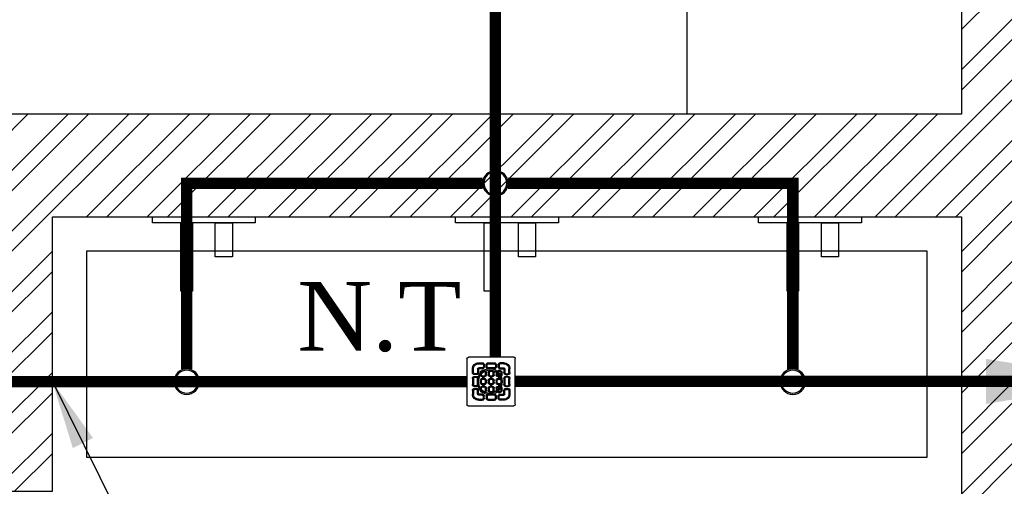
# Model space of a CAD drawing. Header units: inches. Extents: x 113025 to 158499, y 12149 to 30915.
# Tile 110 of 167: x 123815 to 123901, y 29236 to 29276. Entities that reach past the tile are written whole.
import ezdxf

# ---------------------------------------------------------------- set-up
doc = ezdxf.new("R2010")
doc.units = ezdxf.units.IN
doc.header["$MEASUREMENT"] = 0
doc.layers.add('45', color=7, linetype='Continuous')
doc.layers.add('PD_025_TEXT', color=61, linetype='Continuous')
doc.layers.add('PD_BASE', color=8, linetype='Continuous', transparency=0.5)
for name, color, linetype, lineweight in [('PP- 50DIA Soil Waste Sewer pipe', 54, 'Continuous', 25), ('PP- 75DIA Soil Waste Sewer pipe', 90, 'Continuous', 9), ('PP-SPRINKLER PIPE', 1, 'Continuous', 0), ('PP-TEXT', 7, 'Continuous', 40), ('PP-WWP', 3, 'Continuous', 25)]:
    doc.layers.add(name, color=color, linetype=linetype, lineweight=lineweight)
doc.styles.add('Arial', font='GOTHIC.TTF')
doc.styles.get("Standard").update_dxf_attribs({"font": 'arial.ttf', "height": 6})
doc.styles.add('TIMES NEW ROMAN', font='times.ttf')
doc.dimstyles.new('ISO-10', dxfattribs={"dimtxt": 6, "dimasz": 0.5, "dimexe": 1.25, "dimexo": 0.625, "dimtad": 1, "dimtoh": 1, "dimdec": 1, "dimlunit": 4, "dimtxsty": 'Standard', "dimblk": 'ARCHTICK', "dimcen": 2.5, "dimclrt": 3, "dimadec": 0, "dimazin": 0, "dimtfac": 1, "dimtdec": 1, "dimtmove": 1, "dimatfit": 3, "dimfxl": 1, "dimarcsym": 0})
doc.dimstyles.new('PP-DIM', dxfattribs={"dimtxt": 4, "dimasz": 1, "dimexe": 1, "dimexo": 1, "dimgap": 0.09, "dimtad": 0, "dimdec": 0, "dimzin": 0, "dimdsep": 46, "dimlunit": 4, "dimtxsty": 'TIMES NEW ROMAN', "dimblk": 'ARCHTICK', "dimcen": 0.09, "dimdle": 1, "dimclrd": 256, "dimclre": 256, "dimclrt": 256, "dimadec": 0, "dimazin": 0, "dimtfac": 1, "dimtdec": 4, "dimtofl": 0, "dimtmove": 1, "dimatfit": 3, "dimfxl": 1, "dimtolj": 1, "dimtzin": 0, "dimlwd": -1, "dimlwe": -1, "dimarcsym": 0})

# ---------------------------------------------------------------- blocks, each defined once
blk = doc.blocks.new('ta0p3456')
at = {"color": 251, "ltscale": 12}
for points in [[(-4.5, 0), (4.5, 0), (4.5, -0.5), (-4.5, -0.5)], [(-1, -0.5), (-1, -6.5), (-2, -6.5), (-2, -0.5)], [(2.5, -0.5), (2.5, -3.5), (1, -3.5), (1, -0.5)]]:
    blk.add_lwpolyline(points, close=True, dxfattribs=at)
blk = doc.blocks.new('FIRST FLOOR AR PLAN')
at = {"layer": 'PD_BASE'}
h = blk.add_hatch(dxfattribs=at)
h.set_pattern_fill('ANSI32', color=256, scale=10)
h.set_pattern_definition([(45, (123733.2206456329, 21360.11650467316), (-2.651650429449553, 2.651650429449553), []), (45, (123734.9884125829, 21360.11650467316), (-2.651650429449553, 2.651650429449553), [])])
h.paths.add_polyline_path([(123743.9915017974, 21362.19848516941), (123700.7415017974, 21362.19848516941), (123700.7415017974, 21357.69848516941), (123743.9915017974, 21357.69848516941)])
h.paths.add_polyline_path([(123658.7415017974, 21362.19848516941), (123615.4915017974, 21362.19848516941), (123615.4915017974, 21357.69848516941), (123658.7415017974, 21357.69848516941)], flags=17)
h.paths.add_polyline_path([(123743.9915017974, 21278.99848516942), (123743.9915017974, 21274.4984851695), (123905.9915017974, 21274.49848516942), (123905.9915017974, 21278.99848516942), (123752.9915017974, 21278.99848516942), (123752.9915017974, 21368.49848516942), (123812.9915017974, 21368.49848516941), (123812.9915017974, 21344.49848516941), (123817.4915017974, 21344.49848516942), (123817.4915017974, 21368.49848516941), (123896.9915017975, 21368.49848516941), (123896.9915017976, 21340.49848516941), (123901.4915017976, 21340.49848516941), (123901.4915017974, 21499.49848516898), (123905.9915017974, 21499.49848516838), (123905.9915017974, 21503.99848516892), (123896.9915017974, 21503.99848516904), (123896.9915017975, 21377.49848516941), (123752.9915017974, 21377.49848516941), (123752.9915017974, 21593.49846078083), (123743.9915017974, 21593.49846078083)])
h.paths.add_polyline_path([(123688.4915069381, 21269.56081110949), (123692.9915069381, 21269.56081110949), (123692.9915069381, 21274.49848516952), (123701.9915017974, 21274.49848516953), (123701.9915017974, 21278.99848516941), (123615.4915017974, 21278.99848516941), (123615.4915017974, 21434.49848516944), (123538.4915017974, 21434.49848516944), (123538.4915017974, 21429.99848516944), (123610.9915017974, 21429.99848516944), (123610.9915017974, 21278.99848516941), (123554.9915017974, 21278.99848516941), (123554.9915017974, 21274.49848516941), (123688.4915069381, 21274.49848516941)])
at = {"layer": 'PD_BASE', "ltscale": 12}
blk.add_line((123872.9915017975, 21377.49848516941), (123872.9915017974, 21503.99848516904), dxfattribs=at)
at = {"layer": 'PD_BASE', "lineweight": 30}
blk.add_lwpolyline([(123905.9915017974, 21278.99848516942), (123752.9915017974, 21278.99848516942), (123752.9915017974, 21368.49848516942), (123812.9915017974, 21368.49848516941), (123812.9915017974, 21344.49848516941), (123817.4915017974, 21344.49848516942), (123817.4915017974, 21368.49848516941), (123896.9915017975, 21368.49848516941), (123896.9915017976, 21340.49848516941), (123901.4915017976, 21340.49848516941), (123901.4915017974, 21499.49848516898), (123905.9915017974, 21499.49848516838), (123905.9915017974, 21503.99848516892), (123896.9915017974, 21503.99848516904), (123896.9915017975, 21377.49848516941), (123752.9915017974, 21377.49848516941), (123752.9915017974, 21593.49846078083), (123743.9915017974, 21593.49846078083), (123743.9915017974, 21278.99848516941), (123743.9915017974, 21278.99848516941)], dxfattribs=at)
at = {"layer": 'PD_BASE', "ltscale": 12}
blk.add_lwpolyline([(123820.4915017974, 21347.49848516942), (123893.9915017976, 21347.49848516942), (123893.9915017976, 21365.49848516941), (123820.4915017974, 21365.49848516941)], close=True, dxfattribs=at)
for p in [(123830.7415017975, 21368.49848516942), (123857.2415017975, 21368.49848516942), (123883.7415017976, 21368.49848516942)]:
    blk.add_blockref('ta0p3456', p, dxfattribs=at)
blk = doc.blocks.new('PP-GRATING')
at = {"linetype": 'Continuous'}
for p, q in [((-53.13747282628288, -49.44342391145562), (-53.13747282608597, 49.44342391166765)), ((-49.72758152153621, 52.85331521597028), (49.72758152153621, 52.85331521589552)), ((52.56915760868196, 50.01173912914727), (52.5691576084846, -48.87510869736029)), ((-38.92959239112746, 27.27913092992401), (-40.9755271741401, 27.27913092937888)), ((-40.9755271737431, 27.27913152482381), (-40.9755271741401, 19.32271800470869)), ((-38.92959239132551, 27.2791315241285), (-38.92959239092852, 19.32271800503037)), ((-29.83654891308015, 19.32271788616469), (-29.83654891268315, 27.27913104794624)), ((-27.79061413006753, 27.27913104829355), (-29.83654891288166, 27.27913092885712)), ((-27.79061413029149, 19.32271788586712), (-27.79061413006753, 27.27913104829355)), ((-27.56328804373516, 40.69137005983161), (-27.56328804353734, 38.6454352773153)), ((-19.60687500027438, 40.69137005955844), (-27.56328705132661, 40.69137005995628)), ((-19.60687500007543, 38.6454352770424), (-27.56328705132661, 38.6454352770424)), ((-27.56328804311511, 29.55239179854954), (-27.56328804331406, 27.5064570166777)), ((-27.56328804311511, 29.55239179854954), (-19.60687539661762, 29.55239179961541)), ((-27.56328804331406, 27.5064570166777), (-19.60687539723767, 27.50645701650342)), ((-19.60687500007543, 38.6454352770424), (-19.60687500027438, 40.69137005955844)), ((-19.60687539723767, 27.50645701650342), (-19.60687539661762, 29.55239179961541)), ((-19.60687500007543, 23.64191361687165), (-15.06035345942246, 23.64191361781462)), ((-19.60687499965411, 21.59597883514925), (-19.60687500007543, 23.64191361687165)), ((-19.60687480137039, 21.59597875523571), (-15.0603532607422, 21.59597875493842)), ((-17.3336141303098, 31.82565266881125), (-17.33361413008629, 36.37217436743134)), ((-15.28767934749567, 36.37217433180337), (-17.3336141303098, 36.37217433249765)), ((-17.3336141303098, 31.82565266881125), (-15.2876793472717, 31.82565266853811)), ((-15.2876793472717, 31.82565266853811), (-15.28767934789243, 36.37217436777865)), ((-15.06035345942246, 23.64191361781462), (-15.06035345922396, 21.59597883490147)), ((-11.42313586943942, 36.37217242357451), (-11.42313586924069, 31.8256507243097)), ((-9.377201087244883, 36.37217242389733), (-11.42313586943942, 36.37217242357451)), ((-11.42313586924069, 31.82565076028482), (-9.377201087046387, 31.82565072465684)), ((-9.377201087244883, 36.37217242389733), (-9.377201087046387, 31.82565072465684)), ((-7.103939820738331, 38.64543329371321), (-7.103939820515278, 40.69136807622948)), ((-7.103940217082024, 40.6913679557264), (6.535625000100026, 40.6913679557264)), ((-7.103940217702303, 38.64543317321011), (6.535625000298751, 38.64543317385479)), ((-7.103940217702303, 29.55238981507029), (6.535625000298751, 29.55238981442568)), ((-7.103940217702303, 29.55238981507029), (-7.103940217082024, 27.50645503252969)), ((-7.103940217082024, 27.50645503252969), (6.535625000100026, 27.50645503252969)), ((-2.557418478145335, 23.64191353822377), (1.98910306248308, 23.64191353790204)), ((-2.55741847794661, 21.59597875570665), (-2.557418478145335, 23.64191353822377)), ((-2.55741847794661, 21.59597875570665), (1.989103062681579, 21.59597875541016)), ((1.98910306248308, 23.64191353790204), (1.989103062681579, 21.59597875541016)), ((6.535625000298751, 40.6913680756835), (6.535625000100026, 38.64543329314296)), ((6.535625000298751, 29.55238981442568), (6.535625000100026, 27.50645503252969)), ((8.808885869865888, 31.82565068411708), (8.808885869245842, 36.37217230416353)), ((10.85482065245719, 36.37217219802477), (8.808885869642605, 36.37217219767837)), ((8.808885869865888, 31.82565068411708), (10.85482065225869, 31.82565068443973)), ((10.85482065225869, 31.82565068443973), (10.85482065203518, 36.37217230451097)), ((14.49203804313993, 23.64191353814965), (19.03855958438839, 23.64191353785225)), ((14.49203804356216, 21.59597875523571), (14.49203804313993, 23.64191353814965)), ((14.49203804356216, 21.59597875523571), (19.03855958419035, 21.59597875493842)), ((14.71936413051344, 31.82565266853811), (14.71936413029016, 36.37217436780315)), ((14.71936413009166, 36.3721743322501), (16.76529891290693, 36.37217433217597)), ((16.76529891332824, 31.82565266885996), (14.71936413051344, 31.82565266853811)), ((16.76529891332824, 31.82565266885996), (16.76529891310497, 36.37217436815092)), ((19.03855978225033, 40.69137005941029), (26.99497183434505, 40.69137005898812)), ((19.03855978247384, 38.64543527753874), (19.03855978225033, 40.69137005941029)), ((19.03855978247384, 38.64543527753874), (26.99497183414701, 38.64543527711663)), ((26.99497282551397, 29.55239179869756), (19.03856017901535, 29.55239179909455)), ((19.03856017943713, 27.50645701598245), (19.03856017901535, 29.55239179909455)), ((26.99497282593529, 27.50645701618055), (19.03856017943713, 27.50645701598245)), ((19.03855958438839, 23.64191353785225), (19.03855958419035, 21.59597875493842)), ((26.99497282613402, 40.69137005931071), (26.99497282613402, 38.64543527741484)), ((26.99497282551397, 29.55239179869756), (26.99497282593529, 27.50645701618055)), ((27.22229891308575, 19.32271788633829), (27.22229891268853, 27.27913104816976)), ((27.22229891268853, 27.27913104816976), (29.26823369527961, 27.27913092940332)), ((29.26823369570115, 19.32271788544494), (29.2682336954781, 27.27913104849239)), ((38.36127717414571, 27.2791315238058), (38.36127717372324, 19.3227180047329)), ((38.36127717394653, 27.27913092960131), (40.40721195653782, 27.27913092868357)), ((40.40721195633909, 27.2791315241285), (40.40721195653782, 19.32271800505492)), ((-38.92959239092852, 19.32271800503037), (-40.97552717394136, 19.32271811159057)), ((-40.97552717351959, 6.819783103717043), (-40.97552717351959, -6.819781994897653)), ((-38.92959239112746, 6.819783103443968), (-40.97552717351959, 6.819783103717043)), ((-38.92959239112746, 6.819783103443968), (-38.92959239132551, -6.819781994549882)), ((-36.65633152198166, 17.04945701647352), (-32.10981017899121, 17.0494570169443)), ((-36.65633152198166, 17.04945701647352), (-36.65633152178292, 15.00352223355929)), ((-36.65633152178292, 15.00352223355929), (-32.10981017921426, 15.00352223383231)), ((-32.10980978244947, 11.1389787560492), (-36.65633132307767, 11.1389787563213)), ((-36.65633132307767, 11.1389787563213), (-36.65633132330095, 9.093043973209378)), ((-32.10980978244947, 9.093043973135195), (-36.65633132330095, 9.093043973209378)), ((-32.10980978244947, 9.093043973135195), (-32.10980978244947, 11.1389787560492)), ((-29.83654891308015, 19.32271788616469), (-27.79061413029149, 19.32271788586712)), ((-29.83654891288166, -6.819782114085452), (-29.83654891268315, 6.819783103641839)), ((-29.83654891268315, 6.819783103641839), (-27.79061413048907, 6.819783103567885)), ((-27.79061413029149, -6.819782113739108), (-27.79061413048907, 6.819783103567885)), ((-23.92607065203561, 14.77619622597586), (-23.92607065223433, 19.32271792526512)), ((-21.88013586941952, 19.32271792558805), (-23.92607065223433, 19.32271792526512)), ((-21.88013586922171, 14.77619622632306), (-23.92607065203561, 14.77619622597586)), ((-23.92607065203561, -2.27326066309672), (-23.92607065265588, 2.273261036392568)), ((-21.8801358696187, 2.273261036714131), (-23.92607065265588, 2.273261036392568)), ((-21.88013586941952, 14.77619626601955), (-21.88013586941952, 19.32271788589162)), ((-21.8801358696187, -2.273260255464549), (-21.8801358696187, 2.273261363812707)), ((-15.06035365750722, 12.50293527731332), (-19.60687499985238, 12.50293527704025)), ((-19.60687460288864, 12.50293535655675), (-19.60687460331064, 10.45700057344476)), ((-15.0603532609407, 10.45700057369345), (-19.60687460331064, 10.45700057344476)), ((-19.60687499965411, 6.592456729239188), (-15.06035345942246, 6.592456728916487)), ((-19.60687499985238, 4.546521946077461), (-19.60687499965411, 6.592456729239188)), ((-19.60687480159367, 4.546522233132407), (-15.0603532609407, 4.546522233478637)), ((-15.06035326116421, 12.50293535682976), (-15.0603532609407, 10.45700057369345)), ((-15.06035345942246, 6.592456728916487), (-15.06035345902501, 4.546521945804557)), ((-12.78709239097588, 19.32271784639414), (-12.78709239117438, 14.77619614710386)), ((-10.74115760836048, 19.32271796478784), (-12.78709239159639, 19.32271796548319)), ((-12.78709239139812, 14.7761963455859), (-10.74115760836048, 14.77619634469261)), ((-12.78709239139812, 2.273261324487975), (-12.78709239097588, -2.273260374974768)), ((-10.74115760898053, 2.27326107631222), (-12.78709239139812, 2.273261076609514)), ((-10.74115760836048, 19.32271796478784), (-10.74115760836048, 14.77619634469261)), ((-10.74115760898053, 2.27326107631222), (-10.74115760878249, -2.273260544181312)), ((-6.876614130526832, 14.7761961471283), (-6.876614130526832, 19.32271784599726)), ((-4.830679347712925, 19.3227178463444), (-6.876614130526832, 19.32271784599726)), ((-4.830679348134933, 14.77619614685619), (-6.876614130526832, 14.7761961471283)), ((-6.876614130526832, -2.273260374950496), (-6.876614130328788, 2.273261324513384)), ((-4.830679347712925, 2.273261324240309), (-6.876614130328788, 2.273261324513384)), ((-4.830679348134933, 14.77619614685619), (-4.830679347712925, 19.3227178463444)), ((-4.830679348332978, -2.273260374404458), (-4.830679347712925, 2.273261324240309)), ((1.98910326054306, 12.50293527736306), (-2.557418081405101, 12.50293527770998)), ((-2.557418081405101, 12.50293527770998), (-2.557418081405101, 10.45700049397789)), ((1.989103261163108, 10.45700049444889), (-2.557418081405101, 10.45700049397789)), ((-2.557418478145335, 6.592457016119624), (1.98910306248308, 6.592457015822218)), ((-2.557418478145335, 4.546522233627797), (-2.557418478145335, 6.592457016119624)), ((-2.557418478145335, 4.546522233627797), (1.98910306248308, 4.546522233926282)), ((1.98910326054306, 12.50293527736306), (1.989103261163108, 10.45700049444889)), ((1.98910306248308, 6.592457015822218), (1.98910306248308, 4.546522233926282)), ((4.262364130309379, 19.32271788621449), (4.262364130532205, 14.77619626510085)), ((6.308298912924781, 19.32271788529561), (4.262364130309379, 19.32271788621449)), ((4.262364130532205, 14.77619626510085), (6.308298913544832, 14.77619626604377)), ((4.262364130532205, 2.273261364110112), (4.262364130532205, -2.273260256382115)), ((6.308298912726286, 2.273261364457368), (4.262364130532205, 2.273261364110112)), ((6.308298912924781, 19.32271788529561), (6.308298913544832, 14.77619626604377)), ((6.308298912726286, 2.273261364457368), (6.308298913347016, -2.273260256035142)), ((10.17284239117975, 14.77619614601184), (10.1728423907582, 19.32271784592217)), ((12.21877717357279, 19.32271784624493), (10.1728423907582, 19.32271784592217)), ((12.21877717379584, 14.77619614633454), (10.17284239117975, 14.77619614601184)), ((10.17284239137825, -2.273260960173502), (10.17284239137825, 2.273260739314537)), ((12.21877717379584, 2.273260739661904), (10.17284239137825, 2.273260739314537)), ((12.21877717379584, 14.77619614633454), (12.21877717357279, 19.32271784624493)), ((12.21877717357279, -2.273260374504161), (12.21877717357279, 2.273261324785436)), ((19.03855978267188, 12.50293527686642), (14.49203844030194, 12.50293527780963)), ((14.49203844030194, 12.50293527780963), (14.49203843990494, 10.45700049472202)), ((19.03855978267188, 10.45700049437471), (14.49203843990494, 10.45700049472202)), ((14.49203804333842, 6.592456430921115), (19.0385595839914, 6.59245643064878)), ((14.49203804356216, 4.546521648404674), (14.49203804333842, 6.592456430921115)), ((14.49203804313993, 4.546522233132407), (19.03855958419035, 4.546522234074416)), ((19.03855978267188, 12.50293527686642), (19.03855978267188, 10.45700049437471)), ((19.0385595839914, 6.59245643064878), (19.03855958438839, 4.546521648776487)), ((21.31182065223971, 19.32271788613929), (21.31182065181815, 14.77619626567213)), ((23.35775543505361, 19.32271788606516), (21.31182065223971, 19.32271788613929)), ((21.31182065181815, 14.77619626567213), (23.35775543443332, 14.776196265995)), ((21.31182065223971, 2.273261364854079), (21.31182065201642, -2.273260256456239)), ((23.35775543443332, 2.273260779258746), (21.3118206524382, 2.27326077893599)), ((23.35775543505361, 19.32271788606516), (23.35775543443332, 14.776196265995)), ((23.35775543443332, 2.273260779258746), (23.35775543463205, -2.273260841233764)), ((29.26823369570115, 19.32271788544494), (27.22229891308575, 19.32271788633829)), ((27.22229891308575, -6.819782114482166), (27.22229891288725, 6.819783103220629)), ((29.26823369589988, 6.819783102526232), (27.22229891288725, 6.819783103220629)), ((29.2682336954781, -6.819782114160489), (29.26823369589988, 6.819783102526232)), ((36.08801630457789, 17.04945701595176), (31.54149496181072, 17.04945701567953)), ((36.08801630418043, 15.00352223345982), (31.54149496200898, 15.00352223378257)), ((31.5414945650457, 11.13897875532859), (36.0880161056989, 11.13897875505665)), ((31.5414945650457, 9.09304397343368), (31.5414945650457, 11.13897875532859)), ((31.5414945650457, 9.09304397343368), (36.08801610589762, 9.093043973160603)), ((36.08801630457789, 17.04945701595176), (36.08801630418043, 15.00352223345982)), ((36.0880161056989, 11.13897875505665), (36.08801610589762, 9.093043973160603)), ((38.36127717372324, 19.3227180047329), (40.40721195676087, 19.32271811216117)), ((38.36127717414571, 6.819783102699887), (38.36127717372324, -6.819781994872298)), ((38.36127717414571, 6.819783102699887), (40.40721195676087, 6.819783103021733)), ((40.40721195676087, 6.819783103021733), (40.40721195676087, -6.819781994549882)), ((-40.9755271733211, -6.819781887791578), (-38.92959239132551, -6.819781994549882)), ((-40.9755271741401, -27.27913193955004), (-40.9755271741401, -19.32271842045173)), ((-38.92959239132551, -19.32271842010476), (-40.97552717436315, -19.32271852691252)), ((-38.92959239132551, -27.27913193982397), (-38.92959239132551, -19.32271842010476)), ((-36.65633152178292, -9.093042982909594), (-32.10981017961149, -9.093042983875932)), ((-36.65633152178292, -9.093042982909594), (-36.65633152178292, -11.13897776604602)), ((-36.65633152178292, -11.13897776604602), (-32.10981017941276, -11.13897776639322)), ((-36.65633152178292, -17.04945743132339), (-36.65633152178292, -15.00352264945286)), ((-36.65633152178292, -15.00352264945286), (-32.10981017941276, -15.00352264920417)), ((-36.65633152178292, -17.04945743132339), (-32.10981017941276, -17.04945743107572)), ((-32.10981017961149, -9.093042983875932), (-32.10981053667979, -11.13897776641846)), ((-29.83654891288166, -6.819782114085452), (-27.79061413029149, -6.819782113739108)), ((-29.83654891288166, -19.32271830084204), (-27.79061413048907, -19.32271830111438)), ((-29.83654891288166, -19.32271830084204), (-29.83654891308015, -27.27913146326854)), ((-27.79061413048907, -19.32271830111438), (-27.79061413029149, -27.27913146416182)), ((-21.8801358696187, -2.273260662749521), (-23.92607065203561, -2.27326066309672)), ((-23.92607065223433, -19.32271681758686), (-23.92607065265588, -14.77619511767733)), ((-21.8801358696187, -14.77619511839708), (-23.92607065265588, -14.77619511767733)), ((-21.88013586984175, -19.32271681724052), (-23.92607065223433, -19.32271681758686)), ((-21.8801358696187, -19.32271677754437), (-21.88013586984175, -14.77619515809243)), ((-19.60687500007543, -10.45699942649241), (-15.06035345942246, -10.456999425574)), ((-19.60687499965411, -12.50293420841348), (-19.60687500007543, -10.45699942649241)), ((-15.06035365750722, -4.546521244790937), (-19.60687499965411, -4.546521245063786)), ((-19.60687460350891, -4.546521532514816), (-19.60687460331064, -6.592456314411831)), ((-15.06035326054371, -6.592456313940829), (-19.60687460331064, -6.592456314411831)), ((-19.6068748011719, -12.50293428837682), (-15.0603532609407, -12.50293428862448)), ((-15.0603532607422, -4.546521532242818), (-15.06035326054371, -6.592456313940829)), ((-15.06035345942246, -10.456999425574), (-15.06035345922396, -12.5029342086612)), ((-12.78709239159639, -2.27326054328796), (-10.74115760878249, -2.273260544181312)), ((-12.78709239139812, -14.77619519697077), (-12.78709239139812, -19.32271689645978)), ((-10.74115760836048, -14.77619507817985), (-12.78709239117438, -14.77619507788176)), ((-12.78709239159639, -19.32271669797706), (-10.74115760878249, -19.32271669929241)), ((-10.74115760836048, -14.77619507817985), (-10.74115760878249, -19.32271669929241)), ((-4.830679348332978, -2.273260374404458), (-6.876614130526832, -2.273260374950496)), ((-6.876614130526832, -19.32271689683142), (-6.876614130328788, -14.77619519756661)), ((-4.830679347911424, -14.77619519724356), (-6.876614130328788, -14.77619519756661)), ((-4.830679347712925, -19.32271689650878), (-6.876614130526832, -19.32271689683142)), ((-4.830679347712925, -19.32271689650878), (-4.830679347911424, -14.77619519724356)), ((1.98910326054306, -4.546521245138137), (-2.557418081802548, -4.546521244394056)), ((-2.557418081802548, -4.546521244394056), (-2.557418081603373, -6.59245602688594)), ((1.989103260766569, -6.592456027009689), (-2.557418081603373, -6.59245602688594)), ((-2.557418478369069, -10.45699950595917), (1.98910306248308, -10.45699950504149)), ((-2.557418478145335, -12.50293428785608), (-2.557418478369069, -10.45699950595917)), ((-2.557418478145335, -12.50293428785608), (1.98910306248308, -12.5029342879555)), ((1.98910326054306, -4.546521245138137), (1.989103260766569, -6.592456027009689)), ((1.98910306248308, -10.45699950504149), (1.98910306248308, -12.5029342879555)), ((4.262364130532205, -2.273260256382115), (6.308298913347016, -2.273260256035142)), ((4.262364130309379, -14.77619515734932), (4.262364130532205, -19.32271677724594)), ((6.308298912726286, -14.77619515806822), (4.262364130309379, -14.77619515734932)), ((4.262364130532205, -19.32271677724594), (6.308298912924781, -19.32271677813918)), ((6.308298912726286, -14.77619515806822), (6.308298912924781, -19.32271677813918)), ((12.21877717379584, -2.273260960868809), (10.17284239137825, -2.273260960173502)), ((10.1728423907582, -19.32271689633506), (10.17284239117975, -14.77619519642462)), ((12.21877717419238, -14.77619519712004), (10.17284239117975, -14.77619519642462)), ((12.21877717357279, -19.32271689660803), (10.1728423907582, -19.32271689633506)), ((12.21877717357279, -19.32271689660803), (12.21877717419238, -14.77619519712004)), ((19.03855978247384, -4.54652124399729), (14.4920384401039, -4.546521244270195)), ((14.49203843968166, -4.546521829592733), (14.4920384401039, -6.592456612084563)), ((19.03855978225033, -6.592456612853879), (14.4920384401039, -6.592456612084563)), ((14.49203804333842, -10.45699950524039), (19.03855958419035, -10.4569995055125)), ((14.49203804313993, -12.50293428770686), (14.49203804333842, -10.45699950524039)), ((14.49203804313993, -12.50293428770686), (19.03855958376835, -12.50293428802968)), ((19.03855978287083, -4.546521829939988), (19.03855978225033, -6.592456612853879)), ((19.03855958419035, -10.4569995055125), (19.03855958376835, -12.50293428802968)), ((21.31182065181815, -2.273260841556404), (23.35775543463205, -2.273260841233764)), ((21.31182065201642, -14.77619515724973), (21.31182065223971, -19.32271677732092)), ((23.35775543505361, -14.77619515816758), (21.31182065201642, -14.77619515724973)), ((21.31182065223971, -19.32271677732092), (23.35775543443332, -19.32271677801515)), ((23.35775543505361, -14.77619515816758), (23.35775543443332, -19.32271677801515)), ((29.2682336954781, -6.819782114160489), (27.22229891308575, -6.819782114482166)), ((27.22229891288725, -19.32271830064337), (27.22229891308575, -27.27913146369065)), ((29.26823369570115, -19.32271830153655), (27.22229891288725, -19.32271830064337)), ((29.26823369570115, -19.32271830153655), (29.2682336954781, -27.279131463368)), ((36.0880163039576, -9.09304298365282), (31.54149496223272, -9.093042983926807)), ((31.54149496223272, -9.093042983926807), (31.54149531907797, -11.13897776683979)), ((36.08801630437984, -11.13897776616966), (31.54149496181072, -11.13897776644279)), ((36.0880163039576, -15.00352264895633), (31.54149496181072, -15.00352264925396)), ((36.08801630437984, -17.04945743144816), (31.54149496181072, -17.04945743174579)), ((36.0880163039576, -9.09304298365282), (36.08801630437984, -11.13897776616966)), ((36.08801630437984, -17.04945743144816), (36.0880163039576, -15.00352264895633)), ((40.40721195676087, -6.819781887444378), (38.36127717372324, -6.819781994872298)), ((38.36127717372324, -19.32271842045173), (40.40721195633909, -19.32271852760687)), ((38.36127717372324, -27.27913193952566), (38.36127717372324, -19.32271842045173)), ((40.40721195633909, -27.27913193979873), (40.40721195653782, -19.32271842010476)), ((-38.92959239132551, -27.2791313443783), (-40.97552717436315, -27.27913134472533)), ((-27.79061413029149, -27.27913146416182), (-29.83654891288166, -27.27913134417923)), ((-27.56328804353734, -27.50645743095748), (-19.60687539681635, -27.50645743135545)), ((-27.56328804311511, -29.55239221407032), (-27.56328804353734, -27.50645743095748)), ((-27.56328804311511, -29.55239221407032), (-19.60687539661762, -29.5523922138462)), ((-27.56328804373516, -40.69137047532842), (-27.56328804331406, -38.64543569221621)), ((-19.60687500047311, -38.6454356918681), (-27.56328705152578, -38.64543569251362)), ((-19.60687500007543, -40.69137047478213), (-27.56328705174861, -40.69137047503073)), ((-15.0603532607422, -21.59597776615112), (-19.60687500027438, -21.59597776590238)), ((-19.60687539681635, -27.50645743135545), (-19.60687539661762, -29.5523922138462)), ((-19.60687500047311, -38.6454356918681), (-19.60687500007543, -40.69137047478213)), ((-19.60687460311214, -21.59597768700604), (-19.60687460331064, -23.6419124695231)), ((-15.06035326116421, -23.64191246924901), (-19.60687460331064, -23.6419124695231)), ((-17.33361413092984, -31.82565308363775), (-17.33361413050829, -36.37217478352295)), ((-17.33361413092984, -31.82565308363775), (-15.28767934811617, -31.82565308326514)), ((-15.28767934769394, -36.37217474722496), (-17.33361413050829, -36.37217474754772)), ((-15.28767934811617, -31.82565308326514), (-15.28767934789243, -36.37217478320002)), ((-15.0603532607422, -21.59597768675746), (-15.06035326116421, -23.64191246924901)), ((-11.42313586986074, -36.37217341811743), (-11.42313587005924, -31.82565171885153)), ((-11.42313587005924, -31.82565175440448), (-9.377201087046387, -31.82565171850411)), ((-9.377201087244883, -36.37217341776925), (-11.42313586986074, -36.37217341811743)), ((-9.377201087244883, -36.37217341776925), (-9.377201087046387, -31.82565171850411)), ((-7.103940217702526, -27.5064560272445), (6.535624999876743, -27.50645602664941)), ((-7.103940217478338, -29.55239081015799), (-7.103940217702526, -27.5064560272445)), ((-7.103940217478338, -29.55239081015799), (6.535624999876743, -29.5523908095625)), ((6.535624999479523, -38.64543428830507), (-7.103939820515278, -38.6454342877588)), ((-7.103939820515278, -38.6454342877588), (-7.103939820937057, -40.6913690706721)), ((6.535624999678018, -40.6913690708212), (-7.103939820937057, -40.6913690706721)), ((1.989103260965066, -21.59597776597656), (-2.557418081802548, -21.59597776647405)), ((-2.557418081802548, -21.59597776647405), (-2.557418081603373, -23.64191254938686)), ((1.989103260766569, -23.64191254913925), (-2.557418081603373, -23.64191254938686)), ((1.989103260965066, -21.59597776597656), (1.989103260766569, -23.64191254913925)), ((6.546979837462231, -38.68367258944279), (6.535517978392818, -40.72957526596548)), ((6.535624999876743, -29.5523908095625), (6.535624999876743, -27.50645602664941)), ((8.808885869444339, -31.82565168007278), (8.808885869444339, -36.37217329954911)), ((8.808885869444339, -31.82565168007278), (10.85482065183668, -31.82565167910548)), ((8.83294082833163, -36.42318279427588), (10.87884350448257, -36.4346446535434)), ((10.85482065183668, -31.82565167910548), (10.85482065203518, -36.37217329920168)), ((19.03855978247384, -21.59597776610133), (14.49203804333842, -21.59597776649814)), ((14.4920384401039, -21.59597776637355), (14.4920384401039, -23.64191254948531)), ((19.03855978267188, -23.64191254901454), (14.4920384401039, -23.64191254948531)), ((14.71936413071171, -31.82565308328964), (14.71936412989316, -36.37217478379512)), ((16.76529891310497, -31.82565308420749), (14.71936413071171, -31.82565308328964)), ((14.71936412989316, -36.3721747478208), (16.76529891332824, -36.37217474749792)), ((16.76529891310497, -31.82565308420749), (16.76529891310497, -36.37217478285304)), ((19.03855978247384, -21.59597776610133), (19.03855978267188, -23.64191254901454)), ((26.99497282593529, -27.50645743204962), (19.03856017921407, -27.50645743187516)), ((19.03856017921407, -27.50645743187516), (19.03856017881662, -29.55239221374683)), ((26.99497282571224, -29.55239221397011), (19.03856017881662, -29.55239221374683)), ((19.03855978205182, -38.64543569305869), (19.03855978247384, -40.69137047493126)), ((19.03855978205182, -38.64543569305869), (26.99497183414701, -38.64543569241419)), ((19.03855978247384, -40.69137047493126), (26.99497183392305, -40.69137047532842)), ((26.99497282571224, -29.55239221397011), (26.99497282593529, -27.50645743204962)), ((26.99497282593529, -40.69137047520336), (26.99497282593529, -38.64543569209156)), ((27.22229891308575, -27.27913146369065), (29.26823369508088, -27.27913134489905)), ((38.36127717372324, -27.27913134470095), (40.40721195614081, -27.27913134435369)), ((49.15926630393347, -52.28500000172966), (-50.29589673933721, -52.28500000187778))]:
    blk.add_line(p, q, dxfattribs=at)
for centre, radius, start, end in [((-49.72758152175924, 49.44342391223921), 3.409891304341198, 89.99999999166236, 179.9999999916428), ((49.72758152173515, 50.01173912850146), 2.841576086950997, 359.9999999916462, 89.99999999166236), ((-27.56328804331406, 27.27913092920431), 13.41223913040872, 89.99999498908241, 179.9999970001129), ((-27.56328804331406, 27.27913092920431), 11.366304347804, 89.99999498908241, 179.9999970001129), ((-27.56328804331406, 27.27913092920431), 2.273260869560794, 89.99999999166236, 179.9999970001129), ((-27.56328804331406, 27.27913092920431), 0.2273260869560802, 89.99999999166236, 179.9999970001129), ((-19.60687499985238, 19.32271796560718), 4.319195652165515, 89.99999999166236, 180.0000010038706), ((-19.60687499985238, 19.32271788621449), 2.273260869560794, 89.99999498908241, 179.9999999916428), ((-19.60687499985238, 19.32271796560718), 2.273260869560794, 89.99999999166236, 180.0000010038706), ((-19.60687499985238, 31.82565266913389), 4.319195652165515, 269.9999899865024, 359.9999999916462), ((-19.60687499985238, 31.82565266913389), 2.273260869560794, 269.9999899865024, 359.9999999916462), ((-19.60687499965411, 36.37217440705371), 4.319195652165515, 359.9999990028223, 89.99999999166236), ((-19.60687499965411, 36.37217440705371), 2.273260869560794, 359.9999990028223, 89.99999999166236), ((-15.0603532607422, 19.32271796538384), 4.319195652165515, 359.9999999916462, 90.00000499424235), ((-15.0603532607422, 19.32271788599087), 2.273260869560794, 359.9999990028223, 89.99999999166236), ((-7.103940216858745, 36.37217242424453), 4.319195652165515, 89.99998998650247, 179.9999999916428), ((-7.103940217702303, 31.82565068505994), 4.319195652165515, 179.9999990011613, 269.9999999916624), ((-7.103940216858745, 36.37217242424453), 2.273260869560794, 89.99998998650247, 179.9999999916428), ((-7.103940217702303, 31.82565068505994), 2.273260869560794, 179.9999990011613, 269.9999999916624), ((-2.557418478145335, 19.32271788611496), 4.319195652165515, 89.99999999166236, 180.0000010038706), ((-2.557418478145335, 19.32271788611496), 2.273260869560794, 89.99999999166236, 180.0000010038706), ((-2.557418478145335, 19.32271788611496), 2.273260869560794, 89.99999999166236, 180.0000010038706), ((1.989103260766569, 19.32271788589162), 4.319195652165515, 359.9999999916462, 90.00000499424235), ((1.989103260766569, 19.32271788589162), 2.273260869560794, 359.9999999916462, 90.00000499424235), ((6.535625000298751, 31.8256506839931), 4.319195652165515, 269.9999999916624, 359.9999999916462), ((6.535625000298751, 31.8256506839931), 2.273260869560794, 269.9999999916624, 359.9999999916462), ((6.535625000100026, 36.37217242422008), 4.319195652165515, 359.9999970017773, 89.99999999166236), ((6.535625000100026, 36.37217242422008), 2.273260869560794, 359.9999970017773, 89.99999999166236), ((14.49203804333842, 19.3227178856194), 4.319195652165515, 89.99999999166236, 180.0000010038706), ((14.49203804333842, 19.3227178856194), 2.273260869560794, 89.99999999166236, 180.0000010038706), ((19.03855978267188, 36.37217440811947), 4.319195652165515, 89.99999999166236, 180.0000010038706), ((19.03855978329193, 31.82565266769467), 4.319195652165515, 179.9999999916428, 270.0000099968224), ((19.03855978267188, 36.37217440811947), 2.273260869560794, 89.99999999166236, 180.0000010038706), ((19.03855978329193, 31.82565266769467), 2.273260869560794, 179.9999999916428, 270.0000099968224), ((19.03855978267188, 19.32271788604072), 4.319195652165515, 359.9999999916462, 90.00000499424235), ((19.03855978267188, 19.32271788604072), 2.273260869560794, 359.9999999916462, 90.00000499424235), ((26.99497282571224, 27.27913092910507), 13.41223913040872, 3.0032057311e-06, 90.00000499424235), ((26.99497282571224, 27.27913092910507), 11.366304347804, 3.0032057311e-06, 90.00000499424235), ((26.99497282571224, 27.27913092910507), 2.273260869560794, 3.0032057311e-06, 89.99999999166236), ((26.99497282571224, 27.27913092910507), 0.2273260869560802, 3.0032057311e-06, 89.99999999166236), ((-36.65633152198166, 19.3227178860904), 4.319195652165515, 179.9999970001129, 269.9999999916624), ((-36.65633152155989, 6.819783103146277), 4.319195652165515, 89.99999498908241, 179.9999999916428), ((-36.65633152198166, 19.3227178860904), 2.273260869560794, 179.9999970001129, 269.9999999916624), ((-36.65633152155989, 6.819783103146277), 2.273260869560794, 89.99999498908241, 179.9999999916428), ((-32.10980978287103, 19.32271788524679), 4.319195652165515, 269.9999899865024, 359.9999999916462), ((-32.10980978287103, 19.32271788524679), 2.273260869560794, 269.9999899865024, 359.9999999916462), ((-32.10980978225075, 6.81978310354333), 4.319195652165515, 359.9999999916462, 89.99999999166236), ((-32.10980978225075, 6.81978310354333), 2.273260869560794, 359.9999999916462, 89.99999999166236), ((-19.60687499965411, 14.77619622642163), 4.319195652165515, 179.9999999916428, 270.0000099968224), ((-19.60687500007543, 2.273261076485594), 4.319195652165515, 89.99999999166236, 180.0000010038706), ((-19.60687499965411, 14.77619614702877), 2.273260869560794, 179.9999970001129, 269.9999999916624), ((-19.60687499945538, 2.273261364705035), 2.273260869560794, 89.99999498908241, 179.9999999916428), ((-19.60687500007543, 2.273261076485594), 2.273260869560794, 89.99999999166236, 180.0000010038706), ((-15.0603532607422, 14.77619614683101), 2.273260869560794, 269.9999899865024, 359.9999999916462), ((-15.06035326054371, 14.7761962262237), 4.319195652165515, 269.9999999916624, 3.0032057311e-06), ((-15.0603532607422, 2.273261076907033), 4.319195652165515, 359.9999999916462, 90.00000499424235), ((-15.0603532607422, 2.273261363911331), 2.273260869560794, 359.9999990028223, 89.99999999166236), ((-2.55741847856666, 14.77619614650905), 4.319195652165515, 179.9999999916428, 270.0000099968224), ((-2.557418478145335, 2.273261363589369), 4.319195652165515, 89.99999999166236, 180.0000010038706), ((-2.55741847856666, 14.77619614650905), 2.273260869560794, 179.9999999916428, 270.0000099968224), ((-2.557418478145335, 2.273261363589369), 2.273260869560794, 89.99999999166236, 180.0000010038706), ((-2.557418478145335, 2.273261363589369), 2.273260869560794, 89.99999999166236, 180.0000010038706), ((1.98910326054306, 14.77619614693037), 2.273260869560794, 269.9999999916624, 3.0032057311e-06), ((1.98910326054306, 14.77619614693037), 4.319195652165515, 269.9999999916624, 3.0032057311e-06), ((1.989103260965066, 2.273261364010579), 4.319195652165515, 359.9999999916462, 90.00000499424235), ((1.989103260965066, 2.273261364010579), 2.273260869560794, 359.9999999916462, 90.00000499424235), ((14.49203804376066, 14.77619614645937), 4.319195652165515, 179.9999999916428, 270.0000099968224), ((14.49203804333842, 2.273260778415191), 4.319195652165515, 89.99999999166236, 180.0000010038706), ((14.49203804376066, 14.77619614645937), 2.273260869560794, 179.9999999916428, 270.0000099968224), ((14.49203804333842, 2.273261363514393), 2.273260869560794, 89.99999999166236, 180.0000010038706), ((14.49203804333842, 2.273260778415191), 2.273260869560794, 89.99999999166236, 180.0000010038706), ((19.03855978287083, 14.77619614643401), 2.273260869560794, 269.9999999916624, 3.0032057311e-06), ((19.03855978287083, 14.77619614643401), 4.319195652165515, 269.9999999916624, 3.0032057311e-06), ((19.03855978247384, 2.273260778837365), 4.319195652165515, 359.9999999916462, 90.00000499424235), ((19.03855978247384, 2.273261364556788), 2.273260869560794, 359.9999999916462, 90.00000499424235), ((31.54149456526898, 19.32271788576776), 4.319195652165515, 179.9999999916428, 270.0000099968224), ((31.54149456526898, 6.819783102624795), 4.319195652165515, 89.99999999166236, 179.9999999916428), ((31.54149456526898, 19.32271788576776), 2.273260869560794, 179.9999999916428, 270.0000099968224), ((31.54149456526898, 6.819783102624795), 2.273260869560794, 89.99999999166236, 179.9999999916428), ((36.08801630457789, 19.32271788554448), 2.273260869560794, 269.9999999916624, 3.0032057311e-06), ((36.08801630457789, 19.32271788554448), 4.319195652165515, 269.9999999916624, 3.0032057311e-06), ((36.08801630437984, 6.819783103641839), 4.319195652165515, 359.9999999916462, 90.00000499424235), ((36.08801630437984, 6.819783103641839), 2.273260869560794, 359.9999999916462, 90.00000499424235), ((-36.65633152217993, -6.81978211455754), 4.319195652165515, 179.9999970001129, 269.9999999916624), ((-36.65633152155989, -19.32271830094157), 4.319195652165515, 89.99999999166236, 180.00000300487), ((-36.65633152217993, -6.81978211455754), 2.273260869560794, 179.9999970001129, 269.9999999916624), ((-36.65633152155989, -19.32271830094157), 2.273260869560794, 89.99999999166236, 180.00000300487), ((-32.10980978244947, -6.819782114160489), 4.319195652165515, 269.9999899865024, 359.9999999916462), ((-32.10980978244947, -6.819782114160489), 2.273260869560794, 269.9999899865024, 359.9999999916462), ((-32.10980978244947, -19.32271830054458), 4.319195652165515, 359.9999999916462, 90.00000999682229), ((-32.10980978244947, -19.32271830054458), 2.273260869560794, 359.9999999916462, 90.00000999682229), ((-19.60687499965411, -2.273260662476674), 4.319195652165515, 179.9999999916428, 270.0000099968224), ((-19.60687499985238, -14.77619507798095), 4.319195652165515, 89.99999999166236, 180.0000010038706), ((-19.60687499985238, -19.32271681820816), 4.319195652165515, 179.9999999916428, 270.0000099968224), ((-19.60687499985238, -2.273260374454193), 2.273260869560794, 179.9999970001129, 269.9999999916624), ((-19.60687500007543, -14.77619515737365), 2.273260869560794, 89.99999498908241, 179.9999999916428), ((-19.60687499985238, -14.77619507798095), 2.273260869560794, 89.99999999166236, 180.0000010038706), ((-19.60687500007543, -19.32271689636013), 2.273260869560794, 179.9999970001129, 269.9999999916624), ((-15.0603532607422, -2.273260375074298), 2.273260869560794, 269.9999899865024, 359.9999999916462), ((-15.0603532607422, -2.273260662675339), 4.319195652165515, 269.9999999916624, 3.0032057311e-06), ((-15.0603532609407, -14.77619507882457), 4.319195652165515, 359.9999999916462, 90.00000499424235), ((-15.06035326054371, -14.77619515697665), 2.273260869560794, 359.9999990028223, 89.99999999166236), ((-15.0603532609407, -19.32271689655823), 2.273260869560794, 269.9999999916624, 359.9999999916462), ((-15.0603532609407, -19.32271681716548), 4.319195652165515, 269.9999999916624, 3.0032057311e-06), ((-2.55741847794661, -2.273260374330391), 4.319195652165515, 179.9999999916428, 270.0000099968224), ((-2.557418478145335, -14.77619515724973), 4.319195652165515, 89.99999999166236, 180.0000010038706), ((-2.557418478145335, -19.32271689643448), 4.319195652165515, 179.9999999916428, 270.0000099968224), ((-2.55741847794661, -2.273260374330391), 2.273260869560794, 179.9999999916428, 270.0000099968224), ((-2.557418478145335, -14.77619515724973), 2.273260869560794, 89.99999999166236, 180.0000010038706), ((-2.557418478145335, -14.77619515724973), 2.273260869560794, 89.99999999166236, 180.0000010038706), ((-2.557418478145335, -19.32271689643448), 2.273260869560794, 179.9999999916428, 270.0000099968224), ((1.98910326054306, -2.273260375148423), 2.273260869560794, 269.9999999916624, 3.0032057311e-06), ((1.98910326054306, -2.273260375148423), 4.319195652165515, 269.9999999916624, 3.0032057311e-06), ((1.989103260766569, -14.77619515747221), 4.319195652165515, 359.9999999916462, 90.00000499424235), ((1.989103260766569, -14.77619515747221), 2.273260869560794, 359.9999999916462, 90.00000499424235), ((1.989103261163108, -19.32271689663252), 2.273260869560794, 269.9999999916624, 3.0032057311e-06), ((1.989103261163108, -19.32271689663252), 4.319195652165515, 269.9999999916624, 3.0032057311e-06), ((14.49203804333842, -2.273260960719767), 4.319195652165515, 179.9999999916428, 270.0000099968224), ((14.4920380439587, -14.77619515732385), 4.319195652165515, 89.99999999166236, 180.0000010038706), ((14.49203804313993, -19.32271689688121), 4.319195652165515, 179.9999999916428, 270.0000099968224), ((14.49203804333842, -2.273260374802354), 2.273260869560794, 179.9999999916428, 270.0000099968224), ((14.4920380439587, -14.77619515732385), 2.273260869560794, 89.99999999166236, 180.0000010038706), ((14.4920380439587, -14.77619515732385), 2.273260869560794, 89.99999999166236, 180.0000010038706), ((14.49203804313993, -19.32271689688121), 2.273260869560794, 179.9999999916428, 269.9999999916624), ((19.03855978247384, -2.273260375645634), 2.273260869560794, 269.9999999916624, 3.0032057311e-06), ((19.03855978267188, -2.273260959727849), 4.319195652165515, 269.9999999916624, 3.0032057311e-06), ((19.03855978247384, -14.77619515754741), 4.319195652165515, 359.9999999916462, 90.00000499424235), ((19.03855978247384, -14.77619515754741), 2.273260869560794, 359.9999999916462, 90.00000499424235), ((19.03855978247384, -19.32271689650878), 2.273260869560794, 269.9999999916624, 3.0032057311e-06), ((19.03855978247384, -19.32271689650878), 4.319195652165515, 269.9999999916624, 3.0032057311e-06), ((31.54149456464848, -6.819782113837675), 4.319195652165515, 179.9999999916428, 270.0000099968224), ((31.54149456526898, -19.32271830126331), 4.319195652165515, 89.99998998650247, 179.9999999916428), ((31.54149456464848, -6.819782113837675), 2.273260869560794, 179.9999999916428, 270.0000099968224), ((31.54149456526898, -19.32271830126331), 2.273260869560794, 89.99998998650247, 179.9999999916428), ((36.0880163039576, -6.819782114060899), 2.273260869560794, 269.9999999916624, 3.0032057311e-06), ((36.0880163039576, -6.819782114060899), 4.319195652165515, 269.9999999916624, 3.0032057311e-06), ((36.08801630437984, -19.32271830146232), 4.319195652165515, 359.9999970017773, 89.99999999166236), ((36.08801630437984, -19.32271830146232), 2.273260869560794, 359.9999970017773, 89.99999999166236), ((-27.56328804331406, -27.27913134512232), 13.41223913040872, 180.00000300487, 270.0000049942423), ((-27.56328804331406, -27.27913134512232), 11.366304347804, 180.00000300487, 270.0000049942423), ((-27.56328804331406, -27.27913134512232), 2.273260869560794, 180.00000300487, 269.9999999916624), ((-27.56328804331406, -27.27913134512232), 0.2273260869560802, 180.00000300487, 269.9999999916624), ((-19.60687499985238, -31.82565308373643), 4.319195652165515, 359.9999999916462, 90.00000999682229), ((-19.60687499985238, -31.82565308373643), 2.273260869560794, 359.9999999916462, 90.00000999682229), ((-19.60687500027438, -36.37217482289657), 4.319195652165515, 269.9999999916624, 1.0038705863e-06), ((-19.60687500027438, -36.37217482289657), 2.273260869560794, 269.9999999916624, 1.0038705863e-06), ((-7.103940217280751, -31.82565167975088), 4.319195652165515, 89.99999999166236, 180.0000010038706), ((-7.103940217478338, -36.37217341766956), 4.319195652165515, 179.9999999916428, 270.0000099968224), ((-7.103940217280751, -31.82565167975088), 2.273260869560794, 89.99999999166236, 180.0000010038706), ((-7.103940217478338, -36.37217341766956), 2.273260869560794, 179.9999999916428, 270.0000099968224), ((6.559715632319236, -36.41044739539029), 4.319195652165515, 269.6790024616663, 359.6790124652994), ((6.535624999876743, -31.82565167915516), 4.319195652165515, 359.9999999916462, 89.99999999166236), ((6.535624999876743, -31.82565167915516), 2.273260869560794, 359.9999999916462, 89.99999999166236), ((6.559715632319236, -36.41044739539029), 2.273260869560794, 269.6790024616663, 359.6790124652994), ((19.03855978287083, -31.82565308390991), 4.319195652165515, 89.99998998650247, 179.9999999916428), ((19.03855978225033, -36.37217482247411), 4.319195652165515, 179.9999990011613, 269.9999999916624), ((19.03855978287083, -31.82565308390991), 2.273260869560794, 89.99998998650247, 179.9999999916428), ((19.03855978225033, -36.37217482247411), 2.273260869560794, 179.9999990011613, 269.9999999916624), ((26.99497282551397, -27.27913134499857), 2.273260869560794, 269.9999999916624, 359.9999970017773), ((26.99497282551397, -27.27913134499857), 0.2273260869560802, 269.9999999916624, 359.9999970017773), ((26.99497282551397, -27.27913134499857), 13.41223913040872, 269.9999949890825, 359.9999970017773), ((26.99497282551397, -27.27913134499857), 11.366304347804, 269.9999949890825, 359.9999970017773), ((-50.67448384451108, -49.82211509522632), 2.491931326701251, 171.2590690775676, 278.7566635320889), ((49.15926630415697, -48.87510869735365), 3.409891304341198, 269.9999999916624, 359.9999999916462)]:
    blk.add_arc(centre, radius, start, end, dxfattribs=at)
blk = doc.blocks.new('BT-PP')
for radius in [37.51963646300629, 33.76767281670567]:
    blk.add_circle((0, 4.547473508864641e-13), radius)
blk = doc.blocks.new('_ArchTick')
at = {"color": 0, "linetype": 'ByBlock', "const_width": 0.15}
blk.add_lwpolyline([(-0.5, -0.5), (0.5, 0.5)], dxfattribs=at)
blk = doc.blocks.new('zw$4BE2')
at = {"layer": 'PP- 50DIA Soil Waste Sewer pipe'}
for points in [[(-454.7499998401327, -247.2947219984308, 0.9999999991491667, 0.9999999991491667, 0), (-454.7499998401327, -231.0534499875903, 0.9999999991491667, 0.9999999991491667, 0), (-428.8702474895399, -231.0534499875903, 0.9999999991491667, 0.9999999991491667, 0)], [(-426.6480252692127, -231.0534499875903, 0.9999999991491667, 0.9999999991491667, 0), (-401.7499998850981, -231.0534499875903, 0.9999999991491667, 0.9999999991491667, 0), (-401.7499998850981, -247.2947219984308, 0.9999999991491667, 0.9999999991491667, 0)]]:
    blk.add_lwpolyline(points, format="xyseb", dxfattribs=at)
at = {"layer": 'PP- 75DIA Soil Waste Sewer pipe', "ltscale": 0.015, "const_width": 0.9999999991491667}
for points in [[(-420.3926343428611, -187.1427636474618), (-427.7591363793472, -194.5092656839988), (-427.7591363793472, -246.2688450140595)], [(-430.2485447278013, -248.4058331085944), (-498.4379286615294, -248.4058331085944)]]:
    blk.add_lwpolyline(points, dxfattribs=at)
at = {"layer": 'PP- 75DIA Soil Waste Sewer pipe', "ltscale": 0.015}
blk.add_lwpolyline([(-426.0202795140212, -248.3829776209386, 0.9999999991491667, 0.9999999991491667, 0), (-368.7588979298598, -248.3829776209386, 0.9999999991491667, 0.9999999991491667, 0), (-345.7271538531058, -225.3512335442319, 0.9999999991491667, 0.9999999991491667, 0)], format="xyseb", dxfattribs=at)
at = {"layer": 'PP- 50DIA Soil Waste Sewer pipe', "xscale": -0.02961412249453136, "yscale": 0.02961412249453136, "zscale": 0.02961412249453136, "rotation": 270}
for p in [(-427.7591363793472, -231.0534499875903), (-454.7499998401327, -248.4058331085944), (-428.2499998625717, -248.4058331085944), (-401.7499998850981, -248.4058331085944)]:
    blk.add_blockref('BT-PP', p, dxfattribs=at)
at = {"layer": 'PP-WWP', "xscale": -0.04021621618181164, "yscale": 0.04021621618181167, "zscale": 40.21621618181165, "rotation": 89.99999999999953}
blk.add_blockref('PP-GRATING', (-428.1229843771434, -248.4058331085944), dxfattribs=at)
at = {"layer": 'PP-TEXT', "insert": (-445.0808570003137, -245.8286149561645, -0.002280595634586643), "char_height": 5.999999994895, "width": 26.66140014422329, "attachment_point": 7, "style": 'Arial'}
blk.add_mtext('{\\fTimes New Roman|b0|i0|c0|p0;N.T}', dxfattribs=at)
at = {"layer": '45'}
blk.add_leader([(-466.4999997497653, -248.4058331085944), (-454.6401680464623, -272.2186159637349), (-404.1746212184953, -272.2186159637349)], dimstyle='PP-DIM', override={"dimasz": 6}, dxfattribs=at)
at = {"layer": 'PP- 75DIA Soil Waste Sewer pipe', "ltscale": 0.015}
for points in [[(-427.7591363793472, -199.0598131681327), (-427.7591363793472, -236.0247333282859)], [(-372.8657113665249, -248.3829776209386), (-396.8720332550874, -248.3829776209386)]]:
    blk.add_leader(points, dimstyle='ISO-10', override={"dimasz": 12, "dimgap": 0.625, "dimtad": 0}, dxfattribs=at)

msp = doc.modelspace()

# ---------------------------------------------------------------- block references
at = {"layer": 'PD_025_TEXT'}
msp.add_blockref('FIRST FLOOR AR PLAN', (0, 7890.650291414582), dxfattribs=at)

# ---------------------------------------------------------------- next in the draw order: block references
msp.add_blockref('zw$4BE2', (124283.9915017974, 29493.14877658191), dxfattribs=at)

# ---------------------------------------------------------------- next in the draw order: linework, layer by layer
at = {"layer": 'PP-SPRINKLER PIPE'}
msp.add_circle((124551.2389709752, 29172.99441664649), 1741.724416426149, dxfattribs=at)

doc.saveas('drawing.dxf')
